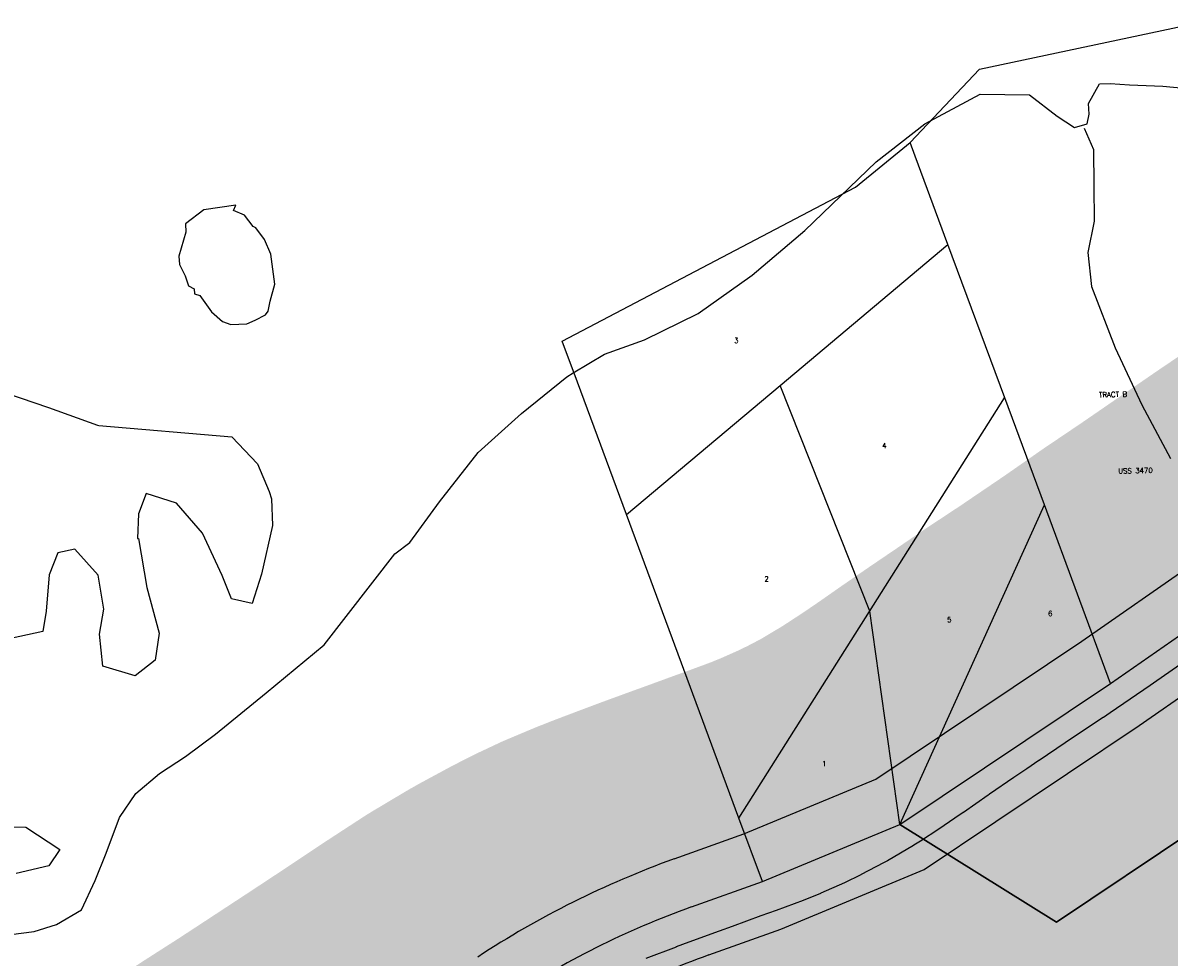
# Model space of a CAD drawing. Header units: feet. Extents: x 18803 to 104580, y -6601 to 116448.
# Tile 35 of 102: x 43314 to 45560, y 75230 to 77061. Entities that reach past the tile are written whole.
import ezdxf

# ---------------------------------------------------------------- set-up
doc = ezdxf.new("R2010")
doc.units = ezdxf.units.FT
doc.header["$LTSCALE"] = 100
doc.header["$MEASUREMENT"] = 0
for name, color, linetype in [('ELPC BOLD TITLE SHEET', 3, 'Continuous'), ('ELPC-XIST', 6, 'Continuous'), ('ELRP', 253, 'Continuous'), ('ETRP', 1, 'Continuous'), ('SL-VICINITY MAP', 2, 'Continuous')]:
    doc.layers.add(name, color=color, linetype=linetype)
doc.styles.add('L100', font='simplex.shx', dxfattribs={"height": 10})

msp = doc.modelspace()

# ---------------------------------------------------------------- linework, layer by layer
at = {"layer": 'ELPC BOLD TITLE SHEET', "const_width": 1000}
msp.add_lwpolyline([(46082.62329964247, 76142.84282645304), (46018.66868997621, 76100.67130094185), (45995.67994541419, 76085.25780252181), (45995.56984698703, 76085.18364338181), (45954.70374267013, 76057.5307380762), (45954.69197905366, 76057.52276608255), (45954.68017965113, 76057.51477778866), (45907.97453254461, 76025.84744534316), (45887.56716860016, 76012.09980956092), (45887.54437139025, 76012.08440624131), (45887.5215657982, 76012.0690277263), (45822.64323830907, 75968.18944793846), (45822.51735649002, 75968.10381897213), (45818.43456331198, 75965.31063247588), (45818.41778818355, 75965.2991295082), (45818.4010595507, 75965.2876759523), (45745.54281119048, 75915.28936426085), (45745.43118602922, 75915.21316458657), (45742.04200910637, 75912.91174703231), (45741.91228890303, 75912.8231191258), (45671.19104649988, 75864.20833503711), (45671.13866163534, 75864.17241101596), (45667.58265275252, 75861.73963731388), (45596.9100558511, 75814.0924947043), (45596.55780572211, 75813.8511693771), (45530.18973303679, 75767.65181353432), (45523.53852696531, 75762.97039245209), (45444.82580546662, 75709.58242987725), (45444.77504281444, 75709.547923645), (45431.68518888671, 75700.63044486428), (45431.31973598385, 75700.38540000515), (45361.22900771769, 75654.13237796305), (45361.0678165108, 75654.02529644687), (45356.579111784, 75651.02350758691), (45305.50921638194, 75616.19786993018), (45305.42642738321, 75616.14160045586), (45281.67381874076, 75600.05086292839), (45281.65829861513, 75600.0403427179), (45255.89475894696, 75582.56606651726), (45208.23656883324, 75549.86038207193), (45208.21938247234, 75549.84861080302), (45208.20219623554, 75549.83682432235), (45205.54901113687, 75548.02081730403), (45157.28331061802, 75514.29937447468), (45157.03838547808, 75514.12985611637), (45140.67731664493, 75502.91232544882), (45109.20174447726, 75481.84211152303), (45108.88463980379, 75481.63244734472), (45073.07724487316, 75458.24976681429), (45059.83306291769, 75450.0447572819), (45059.40228920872, 75449.78242320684), (45008.68928519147, 75419.42842822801), (45007.8576505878, 75418.94727869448), (45001.35797538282, 75415.31448627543), (44957.79586663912, 75392.57915209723), (44956.87015222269, 75392.114713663), (44924.71694657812, 75376.62203153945), (44878.35166242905, 75356.0775973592), (44877.4558545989, 75355.69592634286), (44843.76579106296, 75341.90862998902), (44790.81081323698, 75322.32251287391), (44790.53906985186, 75322.22328986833), (44760.8740593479, 75311.53141265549), (44760.72723474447, 75311.47811971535), (44704.7264274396, 75291.00848731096), (44704.58570275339, 75290.95738942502), (44679.27389643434, 75281.82765845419), (44679.14213731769, 75281.77983975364), (44619.52249639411, 75260.00896101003), (44594.85381976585, 75250.77138637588), (44594.74566434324, 75250.73069375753), (44535.61769185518, 75228.3791135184), (44506.44893975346, 75216.88816088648), (44505.64040287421, 75216.55871237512), (44457.2081697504, 75196.16364317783), (44418.55354230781, 75178.01604258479), (44417.45492112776, 75177.47796767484), (44387.133442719, 75162.00184794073), (44334.87617961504, 75133.80928173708), (44334.30768092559, 75133.49592190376), (44319.51678765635, 75125.16814058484), (44255.39554345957, 75086.95811241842), (44254.52440512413, 75086.42050421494), (44250.50685698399, 75083.85418517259), (44178.89819994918, 75037.20375155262), (44178.87295715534, 75037.18725842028), (44178.8481735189, 75037.17109700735), (44176.45518623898, 75035.60596223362), (44176.21834912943, 75035.44961984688), (44105.72179313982, 74988.48038449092), (44098.66835961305, 74983.75075588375), (44032.128012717, 74939.88877038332), (44032.01800366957, 74939.81655696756), (44021.2596282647, 74932.78390013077), (44021.22702580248, 74932.76256149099), (43959.45435926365, 74892.28112933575), (43959.44238853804, 74892.2732739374), (43959.4303747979, 74892.26539742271), (43941.60467371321, 74880.56250152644), (43941.57708426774, 74880.5444449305), (43941.54943796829, 74880.52631357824), (43887.84300616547, 74845.41329038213), (43887.51434185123, 74845.20105067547), (43859.49848172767, 74827.33279558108), (43859.43341975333, 74827.29119963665), (43816.05019906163, 74799.4883037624), (43779.08004922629, 74774.5289145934), (43778.57053650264, 74774.1784696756), (43747.7172254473, 74752.56147202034), (43702.88631706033, 74719.90273425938)], dxfattribs=at)
at = {"layer": 'ELPC-XIST'}
msp.add_lwpolyline([(44535.61769185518, 75228.3791135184), (44594.74566434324, 75250.73069375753), (44594.85381976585, 75250.77138637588), (44619.52249639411, 75260.00896101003), (44679.14213731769, 75281.77983975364), (44679.27389643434, 75281.82765845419), (44704.58570275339, 75290.95738942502), (44704.7264274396, 75291.00848731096), (44760.72723474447, 75311.47811971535), (44760.8740593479, 75311.53141265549), (44790.53906985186, 75322.22328986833), (44790.81081323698, 75322.32251287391), (44843.76579106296, 75341.90862998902), (44877.4558545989, 75355.69592634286), (44878.35166242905, 75356.0775973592), (44924.71694657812, 75376.62203153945), (44956.87015222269, 75392.114713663), (44957.79586663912, 75392.57915209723), (45001.35797538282, 75415.31448627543), (45007.8576505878, 75418.94727869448), (45008.68928519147, 75419.42842822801), (45059.40228920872, 75449.78242320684), (45059.83306291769, 75450.0447572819), (45073.07724487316, 75458.24976681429), (45108.88463980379, 75481.63244734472), (45109.20174447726, 75481.84211152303), (45140.67731664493, 75502.91232544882), (45157.03838547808, 75514.12985611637), (45157.28331061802, 75514.29937447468), (45205.54901113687, 75548.02081730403), (45208.20219623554, 75549.83682432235), (45208.21938247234, 75549.84861080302), (45208.23656883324, 75549.86038207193), (45255.89475894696, 75582.56606651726), (45281.65829861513, 75600.0403427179), (45281.67381874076, 75600.05086292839), (45305.42642738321, 75616.14160045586), (45305.50921638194, 75616.19786993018), (45356.579111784, 75651.02350758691), (45361.0678165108, 75654.02529644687), (45361.22900771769, 75654.13237796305), (45431.31973598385, 75700.38540000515), (45431.68518888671, 75700.63044486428), (45444.77504281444, 75709.547923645), (45444.82580546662, 75709.58242987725), (45523.53852696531, 75762.97039245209), (45530.18973303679, 75767.65181353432), (45596.55780572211, 75813.8511693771)], dxfattribs=at)
at = {"layer": 'ELRP'}
for p, q in [((45189.11709515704, 76969.75457621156), (45614.67089108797, 77060.58841554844)), ((45052.70504233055, 76826.26284035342), (45189.11709515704, 76969.75457621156)), ((44945.6363213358, 76738.54706461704), (45052.70504233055, 76826.26284035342)), ((45062.53192296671, 76799.76683330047), (45052.70504233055, 76826.26284035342)), ((45126.89854566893, 76626.2164919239), (45062.53192296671, 76799.76683330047)), ((44370.62203841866, 76437.09864109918), (44945.6363213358, 76738.54706461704)), ((44798.26013202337, 76350.46698045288), (45126.89854566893, 76626.2164919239)), ((45238.18880787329, 76326.30635955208), (45126.90152897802, 76626.36785776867)), ((44400.45777002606, 76356.65319921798), (44370.62203841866, 76437.09864109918)), ((44496.62062805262, 76097.37135192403), (44400.45777002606, 76356.65319921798)), ((44496.62062805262, 76097.37135192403), (44798.26013202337, 76350.46698045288)), ((44973.64778365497, 75907.90285669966), (44798.2789803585, 76350.48279546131)), ((44973.44472722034, 75907.56117469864), (45237.95725405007, 76325.9606526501)), ((45316.10596849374, 76116.21999402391), (45238.18880787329, 76326.30635955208)), ((45389.33537124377, 75849.14943826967), (45826.34245329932, 76153.6980813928)), ((45032.70822387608, 75490.25208627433), (45316.0017626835, 76116.18835656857)), ((45445.77664817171, 75766.59172738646), (45316.10596849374, 76116.21999402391)), ((44717.29079623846, 75502.38312025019), (44496.59818459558, 76097.43186573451)), ((45445.72997187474, 75766.56279088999), (45882.63163824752, 76071.0379702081)), ((45502.12457250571, 75683.97614351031), (45938.92082319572, 75988.37785902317)), ((44717.29079623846, 75502.38312025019), (44973.44472722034, 75907.56117469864)), ((45032.70822387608, 75490.25208627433), (44973.64778365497, 75907.90285669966)), ((44985.31823688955, 75578.86504143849), (45389.33537124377, 75849.14943826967)), ((46144.2086499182, 75837.02097407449), (45339.8730504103, 75298.92656203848)), ((45339.87305041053, 75298.92656203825), (46144.06735322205, 75836.9264476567)), ((45032.70822387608, 75490.25208627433), (45445.77664817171, 75766.59172738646)), ((45032.71141700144, 75490.2565120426), (45445.72997187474, 75766.56279088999)), ((45080.10459711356, 75401.64798264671), (45502.12457250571, 75683.97614351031)), ((44727.11568318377, 75471.91990811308), (44985.31823688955, 75578.86504143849)), ((44763.19192178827, 75378.62090197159), (44717.29079623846, 75502.38312025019)), ((44763.19192178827, 75378.62090197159), (45032.70822387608, 75490.25208627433)), ((44763.19511491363, 75378.62532773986), (45032.71141700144, 75490.2565120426)), ((45032.70822387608, 75490.25208627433), (45339.87305041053, 75298.92656203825)), ((45339.8730504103, 75298.92656203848), (45032.71141700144, 75490.2565120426)), ((44590.38230959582, 75422.72880513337), (44727.11568318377, 75471.91990811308)), ((44799.27454664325, 75285.33074736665), (45080.10459711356, 75401.64798264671)), ((44624.23420541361, 75328.6328479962), (44763.19511491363, 75378.62532773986)), ((44658.08610123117, 75234.53689085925), (44799.27454664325, 75285.33074736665))]:
    msp.add_line(p, q, dxfattribs=at)
for centre, radius, start, end in [((45211.02635270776, 73697.56411738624), 1833.409999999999, 109.7866666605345, 123.2761111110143), ((45211.02635270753, 73697.56411738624), 1733.409999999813, 109.7866666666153, 123.2761111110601), ((45211.02635270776, 73697.56411738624), 1633.409999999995, 109.7866666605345, 123.2761111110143)]:
    msp.add_arc(centre, radius, start, end, dxfattribs=at)
at = {"layer": 'SL-VICINITY MAP'}
for points in [[(43290.07574781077, 75274.45451991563), (43335.90738297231, 75280.1508635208), (43379.3182176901, 75294.15434678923), (43428.42441917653, 75323.02158106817), (43455.46838335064, 75380.5210192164), (43476.40604344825, 75433.62960332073), (43502.95814863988, 75503.70164659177), (43534.60111420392, 75550.87643085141), (43581.2130692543, 75590.1554609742), (43632.25626336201, 75623.28940859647), (43691.25467788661, 75667.17248363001), (43790.68426552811, 75748.04238652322), (43904.26969259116, 75841.96994265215), (44042.5042851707, 76020.22031330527), (44072.33481601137, 76042.59895105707), (44129.9649489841, 76122.12717553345), (44205.77213755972, 76219.0468551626), (44290.77138315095, 76295.29008345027), (44380.12453335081, 76367.48425881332), (44392.5170357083, 76374.95140497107), (44453.8071755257, 76411.88199564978), (44532.32889202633, 76439.64810680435), (44637.15637037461, 76491.36902818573), (44743.18856199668, 76566.22424923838), (44846.65007656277, 76653.59748410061), (44986.0041703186, 76788.35097621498), (45081.603298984, 76862.88566685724), (45190.41199718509, 76921.05923312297), (45286.83650541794, 76920.0262915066), (45340.84609800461, 76877.70018257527), (45375.21452158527, 76855.72969700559), (45400.08440339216, 76862.84628015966), (45403.5449205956, 76881.85946138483), (45402.73963191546, 76902.83290234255), (45424.30992512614, 76941.34232571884), (45445.23709489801, 76942.02970843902), (45483.06696301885, 76939.07210140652), (45548.10213460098, 76937.0080921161), (45611.20519230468, 76930.68047472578)], [(45394.12866006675, 76854.25099853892), (45412.47999137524, 76812.8564066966), (45413.12492810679, 76741.48620149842), (45413.68930987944, 76672.21797947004), (45401.37742223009, 76610.92931361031), (45408.13854958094, 76543.9728714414), (45454.65128173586, 76423.75048599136), (45507.11305118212, 76312.13292897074), (45563.51193642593, 76206.95272799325)], [(43730.98887573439, 76703.30316583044), (43668.12248293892, 76694.38274741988), (43632.02433753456, 76666.76587553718), (43633.2283281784, 76650.3952641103), (43619.37404216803, 76603.91251530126), (43620.41410571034, 76587.5357653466), (43631.92876160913, 76564.98497565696), (43638.40283385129, 76545.52857207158), (43649.30363667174, 76539.37049251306), (43649.67194851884, 76529.53486643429), (43660.44998072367, 76526.65532890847), (43682.988210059, 76494.66791763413), (43705.03535693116, 76475.79467447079), (43721.05068531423, 76469.82811708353), (43752.81975755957, 76471.01776434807), (43768.54071600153, 76478.17274130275), (43788.89278976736, 76488.78427767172), (43794.15519914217, 76495.54761636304), (43798.1396759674, 76515.39565821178), (43807.3705188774, 76548.57271675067), (43799.42319924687, 76607.37162467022), (43787.23679165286, 76636.46353822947), (43770.41089766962, 76658.8154395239), (43764.944103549, 76661.89386545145), (43747.69199910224, 76684.22980656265), (43726.4393745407, 76693.2833838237), (43730.98887573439, 76703.30316583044)], [(43251.65920647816, 76344.7212678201), (43363.76807085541, 76306.97625342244), (43459.85325808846, 76272.27956133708), (43462.08615263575, 76271.73090184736), (43722.84577677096, 76249.36372560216), (43773.09540190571, 76196.4499456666), (43796.15000824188, 76142.64634858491), (43800.90870180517, 76128.11372341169), (43802.96308392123, 76075.72283986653), (43781.56205588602, 75980.60247950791), (43762.86625130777, 75923.34246593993), (43722.71673099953, 75932.51472201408), (43704.17481492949, 75978.06275702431), (43665.32610675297, 76060.71413043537), (43614.83008375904, 76119.90770881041), (43555.43874299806, 76138.94220954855), (43540.27174882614, 76098.5753745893), (43537.9848349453, 76050.23997324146), (43540.0764370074, 76050.30862122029), (43556.41785799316, 75954.33122959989), (43580.876141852, 75864.92291694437), (43572.47923617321, 75812.20289345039), (43533.89774697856, 75781.56923640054), (43470.3331787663, 75800.46030361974), (43463.67499161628, 75863.17479234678), (43472.23423575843, 75911.70697284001), (43461.22765186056, 75978.48189073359), (43415.24141881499, 76029.42584648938), (43382.02419556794, 76022.04113063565), (43364.85279001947, 75979.51514538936), (43359.29630768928, 75908.00074036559), (43352.50069436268, 75867.9179352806), (43292.26390596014, 75855.45211056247)], [(43210.54830476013, 75485.7212770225), (43319.44488464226, 75485.0993967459), (43386.08254640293, 75441.15150180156), (43364.32122375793, 75408.98403726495), (43299.99908450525, 75394.2930442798)]]:
    msp.add_lwpolyline(points, dxfattribs=at)

# ---------------------------------------------------------------- texts
at = {"layer": 'ETRP', "style": 'L100'}
for s, rotation, p in [('3', 1.44888888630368, (44707.88509611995, 76433.33293294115)), ('TRACT B', 1.44888888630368, (45423.04129289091, 76326.83373377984)), ('4', 1.44888888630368, (44998.08654918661, 76227.09392098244)), ('USS 3470', 1.373333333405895, (45460.86788067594, 76177.49599368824)), ('2', 1.44888888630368, (44767.19929207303, 75966.14559395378)), ('6', 1.44888888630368, (45323.27290037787, 75898.4401758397)), ('5', 1.44888888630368, (45125.45221753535, 75886.2156668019)), ('1', 1.44888888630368, (44880.40763015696, 75604.21394632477))]:
    msp.add_text(s, height=10, rotation=rotation, dxfattribs=at).set_placement(p)

doc.saveas('drawing.dxf')
